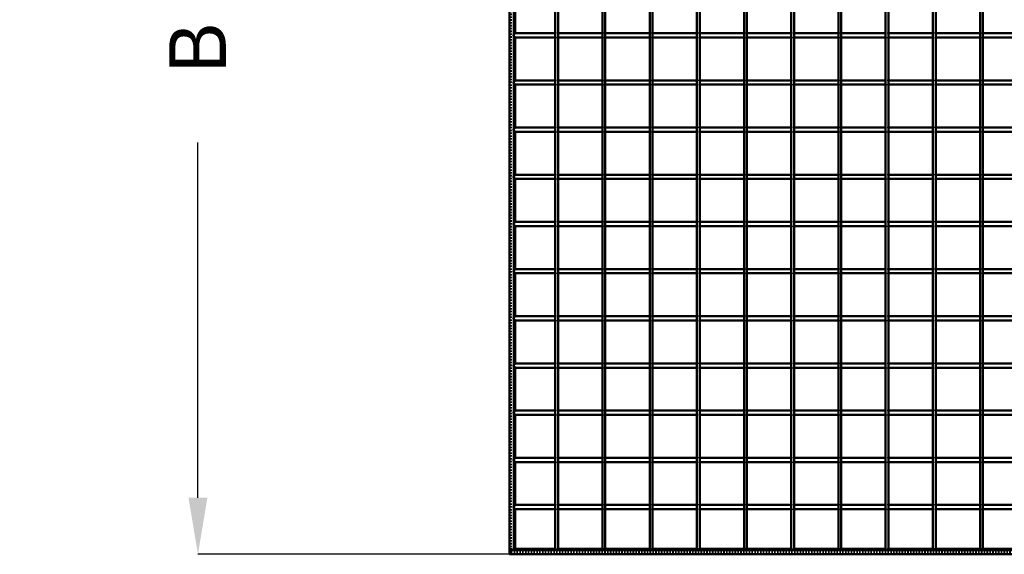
# Model space of a CAD drawing. Header units: millimetres. Extents: x -846 to 545, y -500 to 878.
# Tile 1 of 10: x -846 to -151, y -500 to -122. Entities that reach past the tile are written whole.
import ezdxf

# ---------------------------------------------------------------- set-up
doc = ezdxf.new("R2010")
doc.units = ezdxf.units.MM
doc.linetypes.add('Dashed', pattern=[2, 1, -1])
for name, color, linetype, lineweight in [('2d ConnectionPoints', 7, 'Continuous', 50), ('AM_0', 7, 'Continuous', 50), ('AM_5', 3, 'Continuous', 25), ('AM_9', 6, 'Dashed', 25)]:
    doc.layers.add(name, color=color, linetype=linetype, lineweight=lineweight)
doc.dimstyles.new('ISO-25', dxfattribs={"dimtxt": 2.5, "dimasz": 2.5, "dimexe": 1.25, "dimexo": 0.625, "dimtad": 1, "dimtxsty": 'Standard', "dimcen": 2.5, "dimadec": 0, "dimazin": 0, "dimtfac": 1, "dimtmove": 0, "dimatfit": 3, "dimfxl": 1, "dimarcsym": 0})

# ---------------------------------------------------------------- blocks, each defined once
blk = doc.blocks.new('2_9dvh06d2fn2azq5jkqy5ttfil________0_in_LPP33033311100010003500_4')
at = {"layer": 'AM_0'}
for p, q in [((500, -497), (-500, -497)), ((-500, -497), (-500, -500)), ((500, -500), (-500, -500)), ((-467.62, -496.05), (-496.05, -496.05)), ((-434.29, -496.05), (-465.62, -496.05)), ((-400.96, -496.05), (-432.29, -496.05)), ((-367.63, -496.05), (-398.96, -496.05)), ((-334.3, -496.05), (-365.63, -496.05)), ((-300.97, -496.05), (-332.3, -496.05)), ((-267.64, -496.05), (-298.97, -496.05)), ((-234.31, -496.05), (-265.64, -496.05)), ((-200.98, -496.05), (-232.31, -496.05)), ((-167.65, -496.05), (-198.98, -496.05)), ((-134.32, -496.05), (-165.65, -496.05))]:
    blk.add_line(p, q, dxfattribs=at)
at = {"layer": 'AM_9'}
for p, q in [((-496.05, -496.05), (-500, -496.05)), ((500, -498.4), (-500, -498.4)), ((500, -498.92), (-500, -498.92)), ((-465.62, -496.05), (-467.62, -496.05)), ((-432.29, -496.05), (-434.29, -496.05)), ((-398.96, -496.05), (-400.96, -496.05)), ((-365.63, -496.05), (-367.63, -496.05)), ((-332.3, -496.05), (-334.3, -496.05)), ((-298.97, -496.05), (-300.97, -496.05)), ((-265.64, -496.05), (-267.64, -496.05)), ((-232.31, -496.05), (-234.31, -496.05)), ((-198.98, -496.05), (-200.98, -496.05)), ((-165.65, -496.05), (-167.65, -496.05))]:
    blk.add_line(p, q, dxfattribs=at)
blk = doc.blocks.new('3_LP330333P350110001000VERTICALC1_0_in_LPP33033311100010003500_4')
at = {"layer": 'AM_0'}
for p, q in [((-467.62, -497), (-467.62, 497)), ((-465.62, -497), (-465.62, 497)), ((-465.62, -497), (-467.62, -497))]:
    blk.add_line(p, q, dxfattribs=at)
blk = doc.blocks.new('4_LP330333P350110001000VERTICALC2_0_in_LPP33033311100010003500_4')
at = {"layer": 'AM_0'}
for p, q in [((-434.29, -497), (-434.29, 497)), ((-432.29, -497), (-432.29, 497)), ((-432.29, -497), (-434.29, -497))]:
    blk.add_line(p, q, dxfattribs=at)
blk = doc.blocks.new('5_LP330333P350110001000VERTICALC3_0_in_LPP33033311100010003500_4')
at = {"layer": 'AM_0'}
for p, q in [((-400.96, -497), (-400.96, 497)), ((-398.96, -497), (-398.96, 497)), ((-398.96, -497), (-400.96, -497))]:
    blk.add_line(p, q, dxfattribs=at)
blk = doc.blocks.new('6_LP330333P350110001000VERTICALC4_0_in_LPP33033311100010003500_4')
at = {"layer": 'AM_0'}
for p, q in [((-367.63, -497), (-367.63, 497)), ((-365.63, -497), (-365.63, 497)), ((-365.63, -497), (-367.63, -497))]:
    blk.add_line(p, q, dxfattribs=at)
blk = doc.blocks.new('7_LP330333P350110001000VERTICALC5_0_in_LPP33033311100010003500_4')
at = {"layer": 'AM_0'}
for p, q in [((-334.3, -497), (-334.3, 497)), ((-332.3, -497), (-332.3, 497)), ((-332.3, -497), (-334.3, -497))]:
    blk.add_line(p, q, dxfattribs=at)
blk = doc.blocks.new('8_LP330333P350110001000VERTICALC6_0_in_LPP33033311100010003500_4')
at = {"layer": 'AM_0'}
for p, q in [((-300.97, -497), (-300.97, 497)), ((-298.97, -497), (-298.97, 497)), ((-298.97, -497), (-300.97, -497))]:
    blk.add_line(p, q, dxfattribs=at)
blk = doc.blocks.new('9_LP330333P350110001000VERTICALC7_0_in_LPP33033311100010003500_4')
at = {"layer": 'AM_0'}
for p, q in [((-267.64, -497), (-267.64, 497)), ((-265.64, -497), (-265.64, 497)), ((-265.64, -497), (-267.64, -497))]:
    blk.add_line(p, q, dxfattribs=at)
blk = doc.blocks.new('10_LP330333P350110001000VERTICALC8_0_in_LPP33033311100010003500_4')
at = {"layer": 'AM_0'}
for p, q in [((-234.31, -497), (-234.31, 497)), ((-232.31, -497), (-232.31, 497)), ((-232.31, -497), (-234.31, -497))]:
    blk.add_line(p, q, dxfattribs=at)
blk = doc.blocks.new('11_LP330333P350110001000VERTICALC9_0_in_LPP33033311100010003500_4')
at = {"layer": 'AM_0'}
for p, q in [((-200.98, -497), (-200.98, 497)), ((-198.98, -497), (-198.98, 497)), ((-198.98, -497), (-200.98, -497))]:
    blk.add_line(p, q, dxfattribs=at)
blk = doc.blocks.new('12_dxk8jpgbps7bwgs6sissy9bfq________0_in_LPP33033311100010003500_4')
at = {"layer": 'AM_0'}
for p, q in [((-167.65, -497), (-167.65, 497)), ((-165.65, -497), (-165.65, 497)), ((-165.65, -497), (-167.65, -497))]:
    blk.add_line(p, q, dxfattribs=at)
blk = doc.blocks.new('33_w5eyx0ts1cwnhh1xfjzzyza1s________0_in_LPP33033311100010003500_4')
at = {"layer": 'AM_0'}
for p, q in [((-467.62, -465.12), (-497, -465.12)), ((-497, -465.12), (-497, -468.12)), ((-467.62, -465.12), (-467.62, -468.12)), ((-434.29, -465.12), (-465.62, -465.12)), ((-465.62, -468.12), (-465.62, -465.12)), ((-434.29, -465.12), (-434.29, -468.12)), ((-432.29, -468.12), (-432.29, -465.12)), ((-400.96, -465.12), (-432.29, -465.12)), ((-400.96, -465.12), (-400.96, -468.12)), ((-398.96, -468.12), (-398.96, -465.12)), ((-367.63, -465.12), (-398.96, -465.12)), ((-367.63, -465.12), (-367.63, -468.12)), ((-365.63, -468.12), (-365.63, -465.12)), ((-334.3, -465.12), (-365.63, -465.12)), ((-334.3, -465.12), (-334.3, -468.12)), ((-300.97, -465.12), (-332.3, -465.12)), ((-332.3, -468.12), (-332.3, -465.12)), ((-300.97, -465.12), (-300.97, -468.12)), ((-298.97, -468.12), (-298.97, -465.12)), ((-267.64, -465.12), (-298.97, -465.12)), ((-267.64, -465.12), (-267.64, -468.12)), ((-265.64, -468.12), (-265.64, -465.12)), ((-234.31, -465.12), (-265.64, -465.12)), ((-234.31, -465.12), (-234.31, -468.12)), ((-232.31, -468.12), (-232.31, -465.12)), ((-200.98, -465.12), (-232.31, -465.12)), ((-200.98, -465.12), (-200.98, -468.12)), ((-198.98, -468.12), (-198.98, -465.12)), ((-167.65, -465.12), (-198.98, -465.12)), ((-167.65, -465.12), (-167.65, -468.12)), ((-165.65, -468.12), (-165.65, -465.12)), ((-134.32, -465.12), (-165.65, -465.12)), ((-467.62, -468.12), (-497, -468.12)), ((-434.29, -468.12), (-465.62, -468.12)), ((-400.96, -468.12), (-432.29, -468.12)), ((-367.63, -468.12), (-398.96, -468.12)), ((-334.3, -468.12), (-365.63, -468.12)), ((-300.97, -468.12), (-332.3, -468.12)), ((-267.64, -468.12), (-298.97, -468.12)), ((-234.31, -468.12), (-265.64, -468.12)), ((-200.98, -468.12), (-232.31, -468.12)), ((-167.65, -468.12), (-198.98, -468.12)), ((-134.32, -468.12), (-165.65, -468.12))]:
    blk.add_line(p, q, dxfattribs=at)
at = {"layer": 'AM_9'}
for p, q in [((-465.62, -465.12), (-467.62, -465.12)), ((-432.29, -465.12), (-434.29, -465.12)), ((-398.96, -465.12), (-400.96, -465.12)), ((-365.63, -465.12), (-367.63, -465.12)), ((-332.3, -465.12), (-334.3, -465.12)), ((-298.97, -465.12), (-300.97, -465.12)), ((-265.64, -465.12), (-267.64, -465.12)), ((-232.31, -465.12), (-234.31, -465.12)), ((-198.98, -465.12), (-200.98, -465.12)), ((-165.65, -465.12), (-167.65, -465.12)), ((-467.62, -468.12), (-465.62, -468.12)), ((-434.29, -468.12), (-432.29, -468.12)), ((-400.96, -468.12), (-398.96, -468.12)), ((-367.63, -468.12), (-365.63, -468.12)), ((-334.3, -468.12), (-332.3, -468.12)), ((-300.97, -468.12), (-298.97, -468.12)), ((-267.64, -468.12), (-265.64, -468.12)), ((-234.31, -468.12), (-232.31, -468.12)), ((-200.98, -468.12), (-198.98, -468.12)), ((-167.65, -468.12), (-165.65, -468.12))]:
    blk.add_line(p, q, dxfattribs=at)
blk = doc.blocks.new('34_eilcw4ojyoso2hhj4o6x5yuvc________0_in_LPP33033311100010003500_4')
at = {"layer": 'AM_0'}
for p, q in [((-467.62, -431.79), (-497, -431.79)), ((-497, -431.79), (-497, -434.79)), ((-467.62, -434.79), (-497, -434.79)), ((-467.62, -431.79), (-467.62, -434.79)), ((-434.29, -431.79), (-465.62, -431.79)), ((-465.62, -434.79), (-465.62, -431.79)), ((-434.29, -434.79), (-465.62, -434.79)), ((-434.29, -431.79), (-434.29, -434.79)), ((-432.29, -434.79), (-432.29, -431.79)), ((-400.96, -431.79), (-432.29, -431.79)), ((-400.96, -434.79), (-432.29, -434.79)), ((-400.96, -431.79), (-400.96, -434.79)), ((-398.96, -434.79), (-398.96, -431.79)), ((-367.63, -431.79), (-398.96, -431.79)), ((-367.63, -434.79), (-398.96, -434.79)), ((-367.63, -431.79), (-367.63, -434.79)), ((-365.63, -434.79), (-365.63, -431.79)), ((-334.3, -431.79), (-365.63, -431.79)), ((-334.3, -434.79), (-365.63, -434.79)), ((-334.3, -431.79), (-334.3, -434.79)), ((-300.97, -431.79), (-332.3, -431.79)), ((-332.3, -434.79), (-332.3, -431.79)), ((-300.97, -434.79), (-332.3, -434.79)), ((-300.97, -431.79), (-300.97, -434.79)), ((-298.97, -434.79), (-298.97, -431.79)), ((-267.64, -431.79), (-298.97, -431.79)), ((-267.64, -434.79), (-298.97, -434.79)), ((-267.64, -431.79), (-267.64, -434.79)), ((-265.64, -434.79), (-265.64, -431.79)), ((-234.31, -431.79), (-265.64, -431.79)), ((-234.31, -434.79), (-265.64, -434.79)), ((-234.31, -431.79), (-234.31, -434.79)), ((-232.31, -434.79), (-232.31, -431.79)), ((-200.98, -431.79), (-232.31, -431.79)), ((-200.98, -434.79), (-232.31, -434.79)), ((-200.98, -431.79), (-200.98, -434.79)), ((-198.98, -434.79), (-198.98, -431.79)), ((-167.65, -431.79), (-198.98, -431.79)), ((-167.65, -434.79), (-198.98, -434.79)), ((-167.65, -431.79), (-167.65, -434.79)), ((-165.65, -434.79), (-165.65, -431.79)), ((-134.32, -431.79), (-165.65, -431.79)), ((-134.32, -434.79), (-165.65, -434.79))]:
    blk.add_line(p, q, dxfattribs=at)
at = {"layer": 'AM_9'}
for p, q in [((-465.62, -431.79), (-467.62, -431.79)), ((-467.62, -434.79), (-465.62, -434.79)), ((-432.29, -431.79), (-434.29, -431.79)), ((-434.29, -434.79), (-432.29, -434.79)), ((-398.96, -431.79), (-400.96, -431.79)), ((-400.96, -434.79), (-398.96, -434.79)), ((-365.63, -431.79), (-367.63, -431.79)), ((-367.63, -434.79), (-365.63, -434.79)), ((-332.3, -431.79), (-334.3, -431.79)), ((-334.3, -434.79), (-332.3, -434.79)), ((-298.97, -431.79), (-300.97, -431.79)), ((-300.97, -434.79), (-298.97, -434.79)), ((-265.64, -431.79), (-267.64, -431.79)), ((-267.64, -434.79), (-265.64, -434.79)), ((-232.31, -431.79), (-234.31, -431.79)), ((-234.31, -434.79), (-232.31, -434.79)), ((-198.98, -431.79), (-200.98, -431.79)), ((-200.98, -434.79), (-198.98, -434.79)), ((-165.65, -431.79), (-167.65, -431.79)), ((-167.65, -434.79), (-165.65, -434.79))]:
    blk.add_line(p, q, dxfattribs=at)
blk = doc.blocks.new('35_jlfuk7bf4xw27yfuhvzzhc6ga________0_in_LPP33033311100010003500_4')
at = {"layer": 'AM_0'}
for p, q in [((-467.62, -398.46), (-497, -398.46)), ((-497, -398.46), (-497, -401.46)), ((-467.62, -401.46), (-497, -401.46)), ((-467.62, -398.46), (-467.62, -401.46)), ((-434.29, -398.46), (-465.62, -398.46)), ((-465.62, -401.46), (-465.62, -398.46)), ((-434.29, -401.46), (-465.62, -401.46)), ((-434.29, -398.46), (-434.29, -401.46)), ((-432.29, -401.46), (-432.29, -398.46)), ((-400.96, -398.46), (-432.29, -398.46)), ((-400.96, -401.46), (-432.29, -401.46)), ((-400.96, -398.46), (-400.96, -401.46)), ((-398.96, -401.46), (-398.96, -398.46)), ((-367.63, -398.46), (-398.96, -398.46)), ((-367.63, -401.46), (-398.96, -401.46)), ((-367.63, -398.46), (-367.63, -401.46)), ((-365.63, -401.46), (-365.63, -398.46)), ((-334.3, -398.46), (-365.63, -398.46)), ((-334.3, -401.46), (-365.63, -401.46)), ((-334.3, -398.46), (-334.3, -401.46)), ((-300.97, -398.46), (-332.3, -398.46)), ((-332.3, -401.46), (-332.3, -398.46)), ((-300.97, -401.46), (-332.3, -401.46)), ((-300.97, -398.46), (-300.97, -401.46)), ((-298.97, -401.46), (-298.97, -398.46)), ((-267.64, -398.46), (-298.97, -398.46)), ((-267.64, -401.46), (-298.97, -401.46)), ((-267.64, -398.46), (-267.64, -401.46)), ((-265.64, -401.46), (-265.64, -398.46)), ((-234.31, -398.46), (-265.64, -398.46)), ((-234.31, -401.46), (-265.64, -401.46)), ((-234.31, -398.46), (-234.31, -401.46)), ((-232.31, -401.46), (-232.31, -398.46)), ((-200.98, -398.46), (-232.31, -398.46)), ((-200.98, -401.46), (-232.31, -401.46)), ((-200.98, -398.46), (-200.98, -401.46)), ((-198.98, -401.46), (-198.98, -398.46)), ((-167.65, -398.46), (-198.98, -398.46)), ((-167.65, -401.46), (-198.98, -401.46)), ((-167.65, -398.46), (-167.65, -401.46)), ((-165.65, -401.46), (-165.65, -398.46)), ((-134.32, -398.46), (-165.65, -398.46)), ((-134.32, -401.46), (-165.65, -401.46))]:
    blk.add_line(p, q, dxfattribs=at)
at = {"layer": 'AM_9'}
for p, q in [((-465.62, -398.46), (-467.62, -398.46)), ((-467.62, -401.46), (-465.62, -401.46)), ((-432.29, -398.46), (-434.29, -398.46)), ((-434.29, -401.46), (-432.29, -401.46)), ((-398.96, -398.46), (-400.96, -398.46)), ((-400.96, -401.46), (-398.96, -401.46)), ((-365.63, -398.46), (-367.63, -398.46)), ((-367.63, -401.46), (-365.63, -401.46)), ((-332.3, -398.46), (-334.3, -398.46)), ((-334.3, -401.46), (-332.3, -401.46)), ((-298.97, -398.46), (-300.97, -398.46)), ((-300.97, -401.46), (-298.97, -401.46)), ((-265.64, -398.46), (-267.64, -398.46)), ((-267.64, -401.46), (-265.64, -401.46)), ((-232.31, -398.46), (-234.31, -398.46)), ((-234.31, -401.46), (-232.31, -401.46)), ((-198.98, -398.46), (-200.98, -398.46)), ((-200.98, -401.46), (-198.98, -401.46)), ((-165.65, -398.46), (-167.65, -398.46)), ((-167.65, -401.46), (-165.65, -401.46))]:
    blk.add_line(p, q, dxfattribs=at)
blk = doc.blocks.new('36_rl8doihjo0ovo52wmdahtwmab________0_in_LPP33033311100010003500_4')
at = {"layer": 'AM_0'}
for p, q in [((-467.62, -365.13), (-497, -365.13)), ((-497, -365.13), (-497, -368.13)), ((-467.62, -368.13), (-497, -368.13)), ((-467.62, -365.13), (-467.62, -368.13)), ((-434.29, -365.13), (-465.62, -365.13)), ((-465.62, -368.13), (-465.62, -365.13)), ((-434.29, -368.13), (-465.62, -368.13)), ((-434.29, -365.13), (-434.29, -368.13)), ((-432.29, -368.13), (-432.29, -365.13)), ((-400.96, -365.13), (-432.29, -365.13)), ((-400.96, -368.13), (-432.29, -368.13)), ((-400.96, -365.13), (-400.96, -368.13)), ((-398.96, -368.13), (-398.96, -365.13)), ((-367.63, -365.13), (-398.96, -365.13)), ((-367.63, -368.13), (-398.96, -368.13)), ((-367.63, -365.13), (-367.63, -368.13)), ((-365.63, -368.13), (-365.63, -365.13)), ((-334.3, -365.13), (-365.63, -365.13)), ((-334.3, -368.13), (-365.63, -368.13)), ((-334.3, -365.13), (-334.3, -368.13)), ((-300.97, -365.13), (-332.3, -365.13)), ((-332.3, -368.13), (-332.3, -365.13)), ((-300.97, -368.13), (-332.3, -368.13)), ((-300.97, -365.13), (-300.97, -368.13)), ((-298.97, -368.13), (-298.97, -365.13)), ((-267.64, -365.13), (-298.97, -365.13)), ((-267.64, -368.13), (-298.97, -368.13)), ((-267.64, -365.13), (-267.64, -368.13)), ((-265.64, -368.13), (-265.64, -365.13)), ((-234.31, -365.13), (-265.64, -365.13)), ((-234.31, -368.13), (-265.64, -368.13)), ((-234.31, -365.13), (-234.31, -368.13)), ((-232.31, -368.13), (-232.31, -365.13)), ((-200.98, -365.13), (-232.31, -365.13)), ((-200.98, -368.13), (-232.31, -368.13)), ((-200.98, -365.13), (-200.98, -368.13)), ((-198.98, -368.13), (-198.98, -365.13)), ((-167.65, -365.13), (-198.98, -365.13)), ((-167.65, -368.13), (-198.98, -368.13)), ((-167.65, -365.13), (-167.65, -368.13)), ((-165.65, -368.13), (-165.65, -365.13)), ((-134.32, -365.13), (-165.65, -365.13)), ((-134.32, -368.13), (-165.65, -368.13))]:
    blk.add_line(p, q, dxfattribs=at)
at = {"layer": 'AM_9'}
for p, q in [((-465.62, -365.13), (-467.62, -365.13)), ((-467.62, -368.13), (-465.62, -368.13)), ((-432.29, -365.13), (-434.29, -365.13)), ((-434.29, -368.13), (-432.29, -368.13)), ((-398.96, -365.13), (-400.96, -365.13)), ((-400.96, -368.13), (-398.96, -368.13)), ((-365.63, -365.13), (-367.63, -365.13)), ((-367.63, -368.13), (-365.63, -368.13)), ((-332.3, -365.13), (-334.3, -365.13)), ((-334.3, -368.13), (-332.3, -368.13)), ((-298.97, -365.13), (-300.97, -365.13)), ((-300.97, -368.13), (-298.97, -368.13)), ((-265.64, -365.13), (-267.64, -365.13)), ((-267.64, -368.13), (-265.64, -368.13)), ((-232.31, -365.13), (-234.31, -365.13)), ((-234.31, -368.13), (-232.31, -368.13)), ((-198.98, -365.13), (-200.98, -365.13)), ((-200.98, -368.13), (-198.98, -368.13)), ((-165.65, -365.13), (-167.65, -365.13)), ((-167.65, -368.13), (-165.65, -368.13))]:
    blk.add_line(p, q, dxfattribs=at)
blk = doc.blocks.new('37_x1g99to965gosyf547kdr31yo________0_in_LPP33033311100010003500_4')
at = {"layer": 'AM_0'}
for p, q in [((-467.62, -331.8), (-497, -331.8)), ((-497, -331.8), (-497, -334.8)), ((-467.62, -331.8), (-467.62, -334.8)), ((-434.29, -331.8), (-465.62, -331.8)), ((-465.62, -334.8), (-465.62, -331.8)), ((-434.29, -331.8), (-434.29, -334.8)), ((-432.29, -334.8), (-432.29, -331.8)), ((-400.96, -331.8), (-432.29, -331.8)), ((-400.96, -331.8), (-400.96, -334.8)), ((-398.96, -334.8), (-398.96, -331.8)), ((-367.63, -331.8), (-398.96, -331.8)), ((-367.63, -331.8), (-367.63, -334.8)), ((-365.63, -334.8), (-365.63, -331.8)), ((-334.3, -331.8), (-365.63, -331.8)), ((-334.3, -331.8), (-334.3, -334.8)), ((-300.97, -331.8), (-332.3, -331.8)), ((-332.3, -334.8), (-332.3, -331.8)), ((-300.97, -331.8), (-300.97, -334.8)), ((-298.97, -334.8), (-298.97, -331.8)), ((-267.64, -331.8), (-298.97, -331.8)), ((-267.64, -331.8), (-267.64, -334.8)), ((-265.64, -334.8), (-265.64, -331.8)), ((-234.31, -331.8), (-265.64, -331.8)), ((-234.31, -331.8), (-234.31, -334.8)), ((-232.31, -334.8), (-232.31, -331.8)), ((-200.98, -331.8), (-232.31, -331.8)), ((-200.98, -331.8), (-200.98, -334.8)), ((-198.98, -334.8), (-198.98, -331.8)), ((-167.65, -331.8), (-198.98, -331.8)), ((-167.65, -331.8), (-167.65, -334.8)), ((-165.65, -334.8), (-165.65, -331.8)), ((-134.32, -331.8), (-165.65, -331.8)), ((-467.62, -334.8), (-497, -334.8)), ((-434.29, -334.8), (-465.62, -334.8)), ((-400.96, -334.8), (-432.29, -334.8)), ((-367.63, -334.8), (-398.96, -334.8)), ((-334.3, -334.8), (-365.63, -334.8)), ((-300.97, -334.8), (-332.3, -334.8)), ((-267.64, -334.8), (-298.97, -334.8)), ((-234.31, -334.8), (-265.64, -334.8)), ((-200.98, -334.8), (-232.31, -334.8)), ((-167.65, -334.8), (-198.98, -334.8)), ((-134.32, -334.8), (-165.65, -334.8))]:
    blk.add_line(p, q, dxfattribs=at)
at = {"layer": 'AM_9'}
for p, q in [((-465.62, -331.8), (-467.62, -331.8)), ((-432.29, -331.8), (-434.29, -331.8)), ((-398.96, -331.8), (-400.96, -331.8)), ((-365.63, -331.8), (-367.63, -331.8)), ((-332.3, -331.8), (-334.3, -331.8)), ((-298.97, -331.8), (-300.97, -331.8)), ((-265.64, -331.8), (-267.64, -331.8)), ((-232.31, -331.8), (-234.31, -331.8)), ((-198.98, -331.8), (-200.98, -331.8)), ((-165.65, -331.8), (-167.65, -331.8)), ((-467.62, -334.8), (-465.62, -334.8)), ((-434.29, -334.8), (-432.29, -334.8)), ((-400.96, -334.8), (-398.96, -334.8)), ((-367.63, -334.8), (-365.63, -334.8)), ((-334.3, -334.8), (-332.3, -334.8)), ((-300.97, -334.8), (-298.97, -334.8)), ((-267.64, -334.8), (-265.64, -334.8)), ((-234.31, -334.8), (-232.31, -334.8)), ((-200.98, -334.8), (-198.98, -334.8)), ((-167.65, -334.8), (-165.65, -334.8))]:
    blk.add_line(p, q, dxfattribs=at)
blk = doc.blocks.new('38_tq38eqxhpf8mas431h0vfs7nf________0_in_LPP33033311100010003500_4')
at = {"layer": 'AM_0'}
for p, q in [((-467.62, -298.47), (-497, -298.47)), ((-497, -298.47), (-497, -301.47)), ((-467.62, -298.47), (-467.62, -301.47)), ((-434.29, -298.47), (-465.62, -298.47)), ((-465.62, -301.47), (-465.62, -298.47)), ((-434.29, -298.47), (-434.29, -301.47)), ((-432.29, -301.47), (-432.29, -298.47)), ((-400.96, -298.47), (-432.29, -298.47)), ((-400.96, -298.47), (-400.96, -301.47)), ((-398.96, -301.47), (-398.96, -298.47)), ((-367.63, -298.47), (-398.96, -298.47)), ((-367.63, -298.47), (-367.63, -301.47)), ((-365.63, -301.47), (-365.63, -298.47)), ((-334.3, -298.47), (-365.63, -298.47)), ((-334.3, -298.47), (-334.3, -301.47)), ((-300.97, -298.47), (-332.3, -298.47)), ((-332.3, -301.47), (-332.3, -298.47)), ((-300.97, -298.47), (-300.97, -301.47)), ((-298.97, -301.47), (-298.97, -298.47)), ((-267.64, -298.47), (-298.97, -298.47)), ((-267.64, -298.47), (-267.64, -301.47)), ((-265.64, -301.47), (-265.64, -298.47)), ((-234.31, -298.47), (-265.64, -298.47)), ((-234.31, -298.47), (-234.31, -301.47)), ((-232.31, -301.47), (-232.31, -298.47)), ((-200.98, -298.47), (-232.31, -298.47)), ((-200.98, -298.47), (-200.98, -301.47)), ((-198.98, -301.47), (-198.98, -298.47)), ((-167.65, -298.47), (-198.98, -298.47)), ((-167.65, -298.47), (-167.65, -301.47)), ((-165.65, -301.47), (-165.65, -298.47)), ((-134.32, -298.47), (-165.65, -298.47)), ((-467.62, -301.47), (-497, -301.47)), ((-434.29, -301.47), (-465.62, -301.47)), ((-400.96, -301.47), (-432.29, -301.47)), ((-367.63, -301.47), (-398.96, -301.47)), ((-334.3, -301.47), (-365.63, -301.47)), ((-300.97, -301.47), (-332.3, -301.47)), ((-267.64, -301.47), (-298.97, -301.47)), ((-234.31, -301.47), (-265.64, -301.47)), ((-200.98, -301.47), (-232.31, -301.47)), ((-167.65, -301.47), (-198.98, -301.47)), ((-134.32, -301.47), (-165.65, -301.47))]:
    blk.add_line(p, q, dxfattribs=at)
at = {"layer": 'AM_9'}
for p, q in [((-465.62, -298.47), (-467.62, -298.47)), ((-432.29, -298.47), (-434.29, -298.47)), ((-398.96, -298.47), (-400.96, -298.47)), ((-365.63, -298.47), (-367.63, -298.47)), ((-332.3, -298.47), (-334.3, -298.47)), ((-298.97, -298.47), (-300.97, -298.47)), ((-265.64, -298.47), (-267.64, -298.47)), ((-232.31, -298.47), (-234.31, -298.47)), ((-198.98, -298.47), (-200.98, -298.47)), ((-165.65, -298.47), (-167.65, -298.47)), ((-467.62, -301.47), (-465.62, -301.47)), ((-434.29, -301.47), (-432.29, -301.47)), ((-400.96, -301.47), (-398.96, -301.47)), ((-367.63, -301.47), (-365.63, -301.47)), ((-334.3, -301.47), (-332.3, -301.47)), ((-300.97, -301.47), (-298.97, -301.47)), ((-267.64, -301.47), (-265.64, -301.47)), ((-234.31, -301.47), (-232.31, -301.47)), ((-200.98, -301.47), (-198.98, -301.47)), ((-167.65, -301.47), (-165.65, -301.47))]:
    blk.add_line(p, q, dxfattribs=at)
blk = doc.blocks.new('39_m7a6qsj31oct4d5ldi0ow193p________0_in_LPP33033311100010003500_4')
at = {"layer": 'AM_0'}
for p, q in [((-467.62, -265.14), (-497, -265.14)), ((-497, -265.14), (-497, -268.14)), ((-467.62, -268.14), (-497, -268.14)), ((-467.62, -265.14), (-467.62, -268.14)), ((-434.29, -265.14), (-465.62, -265.14)), ((-465.62, -268.14), (-465.62, -265.14)), ((-434.29, -268.14), (-465.62, -268.14)), ((-434.29, -265.14), (-434.29, -268.14)), ((-432.29, -268.14), (-432.29, -265.14)), ((-400.96, -265.14), (-432.29, -265.14)), ((-400.96, -268.14), (-432.29, -268.14)), ((-400.96, -265.14), (-400.96, -268.14)), ((-398.96, -268.14), (-398.96, -265.14)), ((-367.63, -265.14), (-398.96, -265.14)), ((-367.63, -268.14), (-398.96, -268.14)), ((-367.63, -265.14), (-367.63, -268.14)), ((-365.63, -268.14), (-365.63, -265.14)), ((-334.3, -265.14), (-365.63, -265.14)), ((-334.3, -268.14), (-365.63, -268.14)), ((-334.3, -265.14), (-334.3, -268.14)), ((-300.97, -265.14), (-332.3, -265.14)), ((-332.3, -268.14), (-332.3, -265.14)), ((-300.97, -268.14), (-332.3, -268.14)), ((-300.97, -265.14), (-300.97, -268.14)), ((-298.97, -268.14), (-298.97, -265.14)), ((-267.64, -265.14), (-298.97, -265.14)), ((-267.64, -268.14), (-298.97, -268.14)), ((-267.64, -265.14), (-267.64, -268.14)), ((-265.64, -268.14), (-265.64, -265.14)), ((-234.31, -265.14), (-265.64, -265.14)), ((-234.31, -268.14), (-265.64, -268.14)), ((-234.31, -265.14), (-234.31, -268.14)), ((-232.31, -268.14), (-232.31, -265.14)), ((-200.98, -265.14), (-232.31, -265.14)), ((-200.98, -268.14), (-232.31, -268.14)), ((-200.98, -265.14), (-200.98, -268.14)), ((-198.98, -268.14), (-198.98, -265.14)), ((-167.65, -265.14), (-198.98, -265.14)), ((-167.65, -268.14), (-198.98, -268.14)), ((-167.65, -265.14), (-167.65, -268.14)), ((-165.65, -268.14), (-165.65, -265.14)), ((-134.32, -265.14), (-165.65, -265.14)), ((-134.32, -268.14), (-165.65, -268.14))]:
    blk.add_line(p, q, dxfattribs=at)
at = {"layer": 'AM_9'}
for p, q in [((-465.62, -265.14), (-467.62, -265.14)), ((-467.62, -268.14), (-465.62, -268.14)), ((-432.29, -265.14), (-434.29, -265.14)), ((-434.29, -268.14), (-432.29, -268.14)), ((-398.96, -265.14), (-400.96, -265.14)), ((-400.96, -268.14), (-398.96, -268.14)), ((-365.63, -265.14), (-367.63, -265.14)), ((-367.63, -268.14), (-365.63, -268.14)), ((-332.3, -265.14), (-334.3, -265.14)), ((-334.3, -268.14), (-332.3, -268.14)), ((-298.97, -265.14), (-300.97, -265.14)), ((-300.97, -268.14), (-298.97, -268.14)), ((-265.64, -265.14), (-267.64, -265.14)), ((-267.64, -268.14), (-265.64, -268.14)), ((-232.31, -265.14), (-234.31, -265.14)), ((-234.31, -268.14), (-232.31, -268.14)), ((-198.98, -265.14), (-200.98, -265.14)), ((-200.98, -268.14), (-198.98, -268.14)), ((-165.65, -265.14), (-167.65, -265.14)), ((-167.65, -268.14), (-165.65, -268.14))]:
    blk.add_line(p, q, dxfattribs=at)
blk = doc.blocks.new('40_791skd8284shpzs437ftlam9b________0_in_LPP33033311100010003500_4')
at = {"layer": 'AM_0'}
for p, q in [((-467.62, -231.81), (-497, -231.81)), ((-497, -231.81), (-497, -234.81)), ((-467.62, -234.81), (-497, -234.81)), ((-467.62, -231.81), (-467.62, -234.81)), ((-434.29, -231.81), (-465.62, -231.81)), ((-465.62, -234.81), (-465.62, -231.81)), ((-434.29, -234.81), (-465.62, -234.81)), ((-434.29, -231.81), (-434.29, -234.81)), ((-432.29, -234.81), (-432.29, -231.81)), ((-400.96, -231.81), (-432.29, -231.81)), ((-400.96, -234.81), (-432.29, -234.81)), ((-400.96, -231.81), (-400.96, -234.81)), ((-398.96, -234.81), (-398.96, -231.81)), ((-367.63, -231.81), (-398.96, -231.81)), ((-367.63, -234.81), (-398.96, -234.81)), ((-367.63, -231.81), (-367.63, -234.81)), ((-365.63, -234.81), (-365.63, -231.81)), ((-334.3, -231.81), (-365.63, -231.81)), ((-334.3, -234.81), (-365.63, -234.81)), ((-334.3, -231.81), (-334.3, -234.81)), ((-300.97, -231.81), (-332.3, -231.81)), ((-332.3, -234.81), (-332.3, -231.81)), ((-300.97, -234.81), (-332.3, -234.81)), ((-300.97, -231.81), (-300.97, -234.81)), ((-298.97, -234.81), (-298.97, -231.81)), ((-267.64, -231.81), (-298.97, -231.81)), ((-267.64, -234.81), (-298.97, -234.81)), ((-267.64, -231.81), (-267.64, -234.81)), ((-265.64, -234.81), (-265.64, -231.81)), ((-234.31, -231.81), (-265.64, -231.81)), ((-234.31, -234.81), (-265.64, -234.81)), ((-234.31, -231.81), (-234.31, -234.81)), ((-232.31, -234.81), (-232.31, -231.81)), ((-200.98, -231.81), (-232.31, -231.81)), ((-200.98, -234.81), (-232.31, -234.81)), ((-200.98, -231.81), (-200.98, -234.81)), ((-198.98, -234.81), (-198.98, -231.81)), ((-167.65, -231.81), (-198.98, -231.81)), ((-167.65, -234.81), (-198.98, -234.81)), ((-167.65, -231.81), (-167.65, -234.81)), ((-165.65, -234.81), (-165.65, -231.81)), ((-134.32, -231.81), (-165.65, -231.81)), ((-134.32, -234.81), (-165.65, -234.81))]:
    blk.add_line(p, q, dxfattribs=at)
at = {"layer": 'AM_9'}
for p, q in [((-465.62, -231.81), (-467.62, -231.81)), ((-467.62, -234.81), (-465.62, -234.81)), ((-432.29, -231.81), (-434.29, -231.81)), ((-434.29, -234.81), (-432.29, -234.81)), ((-398.96, -231.81), (-400.96, -231.81)), ((-400.96, -234.81), (-398.96, -234.81)), ((-365.63, -231.81), (-367.63, -231.81)), ((-367.63, -234.81), (-365.63, -234.81)), ((-332.3, -231.81), (-334.3, -231.81)), ((-334.3, -234.81), (-332.3, -234.81)), ((-298.97, -231.81), (-300.97, -231.81)), ((-300.97, -234.81), (-298.97, -234.81)), ((-265.64, -231.81), (-267.64, -231.81)), ((-267.64, -234.81), (-265.64, -234.81)), ((-232.31, -231.81), (-234.31, -231.81)), ((-234.31, -234.81), (-232.31, -234.81)), ((-198.98, -231.81), (-200.98, -231.81)), ((-200.98, -234.81), (-198.98, -234.81)), ((-165.65, -231.81), (-167.65, -231.81)), ((-167.65, -234.81), (-165.65, -234.81))]:
    blk.add_line(p, q, dxfattribs=at)
blk = doc.blocks.new('41_2t8o153hi8nlyydkspeb0qgvb________0_in_LPP33033311100010003500_4')
at = {"layer": 'AM_0'}
for p, q in [((-467.62, -198.48), (-497, -198.48)), ((-497, -198.48), (-497, -201.48)), ((-467.62, -201.48), (-497, -201.48)), ((-467.62, -198.48), (-467.62, -201.48)), ((-434.29, -198.48), (-465.62, -198.48)), ((-465.62, -201.48), (-465.62, -198.48)), ((-434.29, -201.48), (-465.62, -201.48)), ((-434.29, -198.48), (-434.29, -201.48)), ((-432.29, -201.48), (-432.29, -198.48)), ((-400.96, -198.48), (-432.29, -198.48)), ((-400.96, -201.48), (-432.29, -201.48)), ((-400.96, -198.48), (-400.96, -201.48)), ((-398.96, -201.48), (-398.96, -198.48)), ((-367.63, -198.48), (-398.96, -198.48)), ((-367.63, -201.48), (-398.96, -201.48)), ((-367.63, -198.48), (-367.63, -201.48)), ((-365.63, -201.48), (-365.63, -198.48)), ((-334.3, -198.48), (-365.63, -198.48)), ((-334.3, -201.48), (-365.63, -201.48)), ((-334.3, -198.48), (-334.3, -201.48)), ((-300.97, -198.48), (-332.3, -198.48)), ((-332.3, -201.48), (-332.3, -198.48)), ((-300.97, -201.48), (-332.3, -201.48)), ((-300.97, -198.48), (-300.97, -201.48)), ((-298.97, -201.48), (-298.97, -198.48)), ((-267.64, -198.48), (-298.97, -198.48)), ((-267.64, -201.48), (-298.97, -201.48)), ((-267.64, -198.48), (-267.64, -201.48)), ((-265.64, -201.48), (-265.64, -198.48)), ((-234.31, -198.48), (-265.64, -198.48)), ((-234.31, -201.48), (-265.64, -201.48)), ((-234.31, -198.48), (-234.31, -201.48)), ((-232.31, -201.48), (-232.31, -198.48)), ((-200.98, -198.48), (-232.31, -198.48)), ((-200.98, -201.48), (-232.31, -201.48)), ((-200.98, -198.48), (-200.98, -201.48)), ((-198.98, -201.48), (-198.98, -198.48)), ((-167.65, -198.48), (-198.98, -198.48)), ((-167.65, -201.48), (-198.98, -201.48)), ((-167.65, -198.48), (-167.65, -201.48)), ((-165.65, -201.48), (-165.65, -198.48)), ((-134.32, -198.48), (-165.65, -198.48)), ((-134.32, -201.48), (-165.65, -201.48))]:
    blk.add_line(p, q, dxfattribs=at)
at = {"layer": 'AM_9'}
for p, q in [((-465.62, -198.48), (-467.62, -198.48)), ((-467.62, -201.48), (-465.62, -201.48)), ((-432.29, -198.48), (-434.29, -198.48)), ((-434.29, -201.48), (-432.29, -201.48)), ((-398.96, -198.48), (-400.96, -198.48)), ((-400.96, -201.48), (-398.96, -201.48)), ((-365.63, -198.48), (-367.63, -198.48)), ((-367.63, -201.48), (-365.63, -201.48)), ((-332.3, -198.48), (-334.3, -198.48)), ((-334.3, -201.48), (-332.3, -201.48)), ((-298.97, -198.48), (-300.97, -198.48)), ((-300.97, -201.48), (-298.97, -201.48)), ((-265.64, -198.48), (-267.64, -198.48)), ((-267.64, -201.48), (-265.64, -201.48)), ((-232.31, -198.48), (-234.31, -198.48)), ((-234.31, -201.48), (-232.31, -201.48)), ((-198.98, -198.48), (-200.98, -198.48)), ((-200.98, -201.48), (-198.98, -201.48)), ((-165.65, -198.48), (-167.65, -198.48)), ((-167.65, -201.48), (-165.65, -201.48))]:
    blk.add_line(p, q, dxfattribs=at)
blk = doc.blocks.new('42_1glwfrkxcb0a4vr8p2nfws71m________0_in_LPP33033311100010003500_4')
at = {"layer": 'AM_0'}
for p, q in [((-467.62, -165.15), (-497, -165.15)), ((-497, -165.15), (-497, -168.15)), ((-467.62, -165.15), (-467.62, -168.15)), ((-434.29, -165.15), (-465.62, -165.15)), ((-465.62, -168.15), (-465.62, -165.15)), ((-434.29, -165.15), (-434.29, -168.15)), ((-432.29, -168.15), (-432.29, -165.15)), ((-400.96, -165.15), (-432.29, -165.15)), ((-400.96, -165.15), (-400.96, -168.15)), ((-398.96, -168.15), (-398.96, -165.15)), ((-367.63, -165.15), (-398.96, -165.15)), ((-367.63, -165.15), (-367.63, -168.15)), ((-365.63, -168.15), (-365.63, -165.15)), ((-334.3, -165.15), (-365.63, -165.15)), ((-334.3, -165.15), (-334.3, -168.15)), ((-300.97, -165.15), (-332.3, -165.15)), ((-332.3, -168.15), (-332.3, -165.15)), ((-300.97, -165.15), (-300.97, -168.15)), ((-298.97, -168.15), (-298.97, -165.15)), ((-267.64, -165.15), (-298.97, -165.15)), ((-267.64, -165.15), (-267.64, -168.15)), ((-265.64, -168.15), (-265.64, -165.15)), ((-234.31, -165.15), (-265.64, -165.15)), ((-234.31, -165.15), (-234.31, -168.15)), ((-232.31, -168.15), (-232.31, -165.15)), ((-200.98, -165.15), (-232.31, -165.15)), ((-200.98, -165.15), (-200.98, -168.15)), ((-198.98, -168.15), (-198.98, -165.15)), ((-167.65, -165.15), (-198.98, -165.15)), ((-167.65, -165.15), (-167.65, -168.15)), ((-165.65, -168.15), (-165.65, -165.15)), ((-134.32, -165.15), (-165.65, -165.15)), ((-467.62, -168.15), (-497, -168.15)), ((-434.29, -168.15), (-465.62, -168.15)), ((-400.96, -168.15), (-432.29, -168.15)), ((-367.63, -168.15), (-398.96, -168.15)), ((-334.3, -168.15), (-365.63, -168.15)), ((-300.97, -168.15), (-332.3, -168.15)), ((-267.64, -168.15), (-298.97, -168.15)), ((-234.31, -168.15), (-265.64, -168.15)), ((-200.98, -168.15), (-232.31, -168.15)), ((-167.65, -168.15), (-198.98, -168.15)), ((-134.32, -168.15), (-165.65, -168.15))]:
    blk.add_line(p, q, dxfattribs=at)
at = {"layer": 'AM_9'}
for p, q in [((-465.62, -165.15), (-467.62, -165.15)), ((-432.29, -165.15), (-434.29, -165.15)), ((-398.96, -165.15), (-400.96, -165.15)), ((-365.63, -165.15), (-367.63, -165.15)), ((-332.3, -165.15), (-334.3, -165.15)), ((-298.97, -165.15), (-300.97, -165.15)), ((-265.64, -165.15), (-267.64, -165.15)), ((-232.31, -165.15), (-234.31, -165.15)), ((-198.98, -165.15), (-200.98, -165.15)), ((-165.65, -165.15), (-167.65, -165.15)), ((-467.62, -168.15), (-465.62, -168.15)), ((-434.29, -168.15), (-432.29, -168.15)), ((-400.96, -168.15), (-398.96, -168.15)), ((-367.63, -168.15), (-365.63, -168.15)), ((-334.3, -168.15), (-332.3, -168.15)), ((-300.97, -168.15), (-298.97, -168.15)), ((-267.64, -168.15), (-265.64, -168.15)), ((-234.31, -168.15), (-232.31, -168.15)), ((-200.98, -168.15), (-198.98, -168.15)), ((-167.65, -168.15), (-165.65, -168.15))]:
    blk.add_line(p, q, dxfattribs=at)
blk = doc.blocks.new('43_grfhh5fpg7h3v66mvz2vewytc________0_in_LPP33033311100010003500_4')
at = {"layer": 'AM_0'}
for p, q in [((-467.62, -131.82), (-497, -131.82)), ((-497, -131.82), (-497, -134.82)), ((-467.62, -131.82), (-467.62, -134.82)), ((-434.29, -131.82), (-465.62, -131.82)), ((-465.62, -134.82), (-465.62, -131.82)), ((-434.29, -131.82), (-434.29, -134.82)), ((-432.29, -134.82), (-432.29, -131.82)), ((-400.96, -131.82), (-432.29, -131.82)), ((-400.96, -131.82), (-400.96, -134.82)), ((-398.96, -134.82), (-398.96, -131.82)), ((-367.63, -131.82), (-398.96, -131.82)), ((-367.63, -131.82), (-367.63, -134.82)), ((-365.63, -134.82), (-365.63, -131.82)), ((-334.3, -131.82), (-365.63, -131.82)), ((-334.3, -131.82), (-334.3, -134.82)), ((-300.97, -131.82), (-332.3, -131.82)), ((-332.3, -134.82), (-332.3, -131.82)), ((-300.97, -131.82), (-300.97, -134.82)), ((-298.97, -134.82), (-298.97, -131.82)), ((-267.64, -131.82), (-298.97, -131.82)), ((-267.64, -131.82), (-267.64, -134.82)), ((-265.64, -134.82), (-265.64, -131.82)), ((-234.31, -131.82), (-265.64, -131.82)), ((-234.31, -131.82), (-234.31, -134.82)), ((-232.31, -134.82), (-232.31, -131.82)), ((-200.98, -131.82), (-232.31, -131.82)), ((-200.98, -131.82), (-200.98, -134.82)), ((-198.98, -134.82), (-198.98, -131.82)), ((-167.65, -131.82), (-198.98, -131.82)), ((-167.65, -131.82), (-167.65, -134.82)), ((-165.65, -134.82), (-165.65, -131.82)), ((-134.32, -131.82), (-165.65, -131.82)), ((-467.62, -134.82), (-497, -134.82)), ((-434.29, -134.82), (-465.62, -134.82)), ((-400.96, -134.82), (-432.29, -134.82)), ((-367.63, -134.82), (-398.96, -134.82)), ((-334.3, -134.82), (-365.63, -134.82)), ((-300.97, -134.82), (-332.3, -134.82)), ((-267.64, -134.82), (-298.97, -134.82)), ((-234.31, -134.82), (-265.64, -134.82)), ((-200.98, -134.82), (-232.31, -134.82)), ((-167.65, -134.82), (-198.98, -134.82)), ((-134.32, -134.82), (-165.65, -134.82))]:
    blk.add_line(p, q, dxfattribs=at)
at = {"layer": 'AM_9'}
for p, q in [((-465.62, -131.82), (-467.62, -131.82)), ((-432.29, -131.82), (-434.29, -131.82)), ((-398.96, -131.82), (-400.96, -131.82)), ((-365.63, -131.82), (-367.63, -131.82)), ((-332.3, -131.82), (-334.3, -131.82)), ((-298.97, -131.82), (-300.97, -131.82)), ((-265.64, -131.82), (-267.64, -131.82)), ((-232.31, -131.82), (-234.31, -131.82)), ((-198.98, -131.82), (-200.98, -131.82)), ((-165.65, -131.82), (-167.65, -131.82)), ((-467.62, -134.82), (-465.62, -134.82)), ((-434.29, -134.82), (-432.29, -134.82)), ((-400.96, -134.82), (-398.96, -134.82)), ((-367.63, -134.82), (-365.63, -134.82)), ((-334.3, -134.82), (-332.3, -134.82)), ((-300.97, -134.82), (-298.97, -134.82)), ((-267.64, -134.82), (-265.64, -134.82)), ((-234.31, -134.82), (-232.31, -134.82)), ((-200.98, -134.82), (-198.98, -134.82)), ((-167.65, -134.82), (-165.65, -134.82))]:
    blk.add_line(p, q, dxfattribs=at)
blk = doc.blocks.new('62_LP330333P350110001000VERTICAL2_0_in_LPP33033311100010003500_4')
at = {"layer": 'AM_0'}
for p, q in [((-500, -497), (-500, 497)), ((-497, -497), (-497, 497)), ((-496.05, -131.82), (-496.05, -101.49)), ((-496.05, -165.15), (-496.05, -134.82)), ((-496.05, -198.48), (-496.05, -168.15)), ((-496.05, -231.81), (-496.05, -201.48)), ((-496.05, -265.14), (-496.05, -234.81)), ((-496.05, -298.47), (-496.05, -268.14)), ((-496.05, -331.8), (-496.05, -301.47)), ((-496.05, -365.13), (-496.05, -334.8)), ((-496.05, -398.46), (-496.05, -368.13)), ((-496.05, -431.79), (-496.05, -401.46)), ((-496.05, -465.12), (-496.05, -434.79)), ((-496.05, -496.05), (-496.05, -468.12)), ((-497, -497), (-500, -497))]:
    blk.add_line(p, q, dxfattribs=at)
at = {"layer": 'AM_9'}
for p, q in [((-498.99, -497), (-498.99, 497)), ((-498.55, -497), (-498.55, 497)), ((-496.05, -134.82), (-496.05, -131.82)), ((-496.05, -168.15), (-496.05, -165.15)), ((-496.05, -201.48), (-496.05, -198.48)), ((-496.05, -234.81), (-496.05, -231.81)), ((-496.05, -268.14), (-496.05, -265.14)), ((-496.05, -301.47), (-496.05, -298.47)), ((-496.05, -334.8), (-496.05, -331.8)), ((-496.05, -368.13), (-496.05, -365.13)), ((-496.05, -401.46), (-496.05, -398.46)), ((-496.05, -434.79), (-496.05, -431.79)), ((-496.05, -468.12), (-496.05, -465.12)), ((-496.05, -497), (-496.05, -496.05))]:
    blk.add_line(p, q, dxfattribs=at)
blk = doc.blocks.new('*D65')
at = {"layer": 'AM_5', "color": 0, "lineweight": -2}
for p, q in [((-500, 500), (-720, 500)), ((-720, 460), (-720, 208.94)), ((-720, -460), (-720, -208.94)), ((-500, -500), (-720, -500))]:
    blk.add_line(p, q, dxfattribs=at)
at = {"layer": 'AM_5', "color": 0}
for points in [[(-713.33, 460), (-726.67, 460), (-720, 500)], [(-726.67, -460), (-713.33, -460), (-720, -500)]]:
    blk.add_solid(points, dxfattribs=at)
at = {"layer": 'Defpoints', "color": 0}
for p in [(-500, 500), (-720, -500), (-500, -500)]:
    blk.add_point(p, dxfattribs=at)
at = {"layer": 'AM_5', "color": 0, "insert": (-720, 0), "char_height": 40, "attachment_point": 5, "rotation": 90}
blk.add_mtext('B = 1000 mm', dxfattribs=at)

msp = doc.modelspace()

# ---------------------------------------------------------------- linework, layer by layer
at = {"layer": '2d ConnectionPoints'}
for p in [(-497, -133.32), (-497, -133.32), (-497, -166.65), (-497, -166.65), (-497, -199.98), (-497, -199.98), (-497, -233.31), (-497, -233.31), (-497, -266.64), (-497, -266.64), (-497, -299.97), (-497, -299.97), (-497, -333.3), (-497, -333.3), (-497, -366.63), (-497, -366.63), (-497, -399.96), (-497, -399.96), (-497, -433.29), (-497, -433.29), (-497, -466.62), (-497, -466.62), (-466.62, -497), (-433.29, -497), (-399.96, -497), (-366.63, -497), (-333.3, -497), (-299.97, -497), (-266.64, -497), (-233.31, -497), (-199.98, -497), (-166.65, -497)]:
    msp.add_point(p, dxfattribs=at)

# ---------------------------------------------------------------- block references
for name in ['62_LP330333P350110001000VERTICAL2_0_in_LPP33033311100010003500_4', '3_LP330333P350110001000VERTICALC1_0_in_LPP33033311100010003500_4', '4_LP330333P350110001000VERTICALC2_0_in_LPP33033311100010003500_4', '5_LP330333P350110001000VERTICALC3_0_in_LPP33033311100010003500_4', '6_LP330333P350110001000VERTICALC4_0_in_LPP33033311100010003500_4', '7_LP330333P350110001000VERTICALC5_0_in_LPP33033311100010003500_4', '8_LP330333P350110001000VERTICALC6_0_in_LPP33033311100010003500_4', '9_LP330333P350110001000VERTICALC7_0_in_LPP33033311100010003500_4', '10_LP330333P350110001000VERTICALC8_0_in_LPP33033311100010003500_4', '11_LP330333P350110001000VERTICALC9_0_in_LPP33033311100010003500_4', '12_dxk8jpgbps7bwgs6sissy9bfq________0_in_LPP33033311100010003500_4', '43_grfhh5fpg7h3v66mvz2vewytc________0_in_LPP33033311100010003500_4', '42_1glwfrkxcb0a4vr8p2nfws71m________0_in_LPP33033311100010003500_4', '41_2t8o153hi8nlyydkspeb0qgvb________0_in_LPP33033311100010003500_4', '40_791skd8284shpzs437ftlam9b________0_in_LPP33033311100010003500_4', '39_m7a6qsj31oct4d5ldi0ow193p________0_in_LPP33033311100010003500_4', '38_tq38eqxhpf8mas431h0vfs7nf________0_in_LPP33033311100010003500_4', '37_x1g99to965gosyf547kdr31yo________0_in_LPP33033311100010003500_4', '36_rl8doihjo0ovo52wmdahtwmab________0_in_LPP33033311100010003500_4', '35_jlfuk7bf4xw27yfuhvzzhc6ga________0_in_LPP33033311100010003500_4', '34_eilcw4ojyoso2hhj4o6x5yuvc________0_in_LPP33033311100010003500_4', '33_w5eyx0ts1cwnhh1xfjzzyza1s________0_in_LPP33033311100010003500_4', '2_9dvh06d2fn2azq5jkqy5ttfil________0_in_LPP33033311100010003500_4']:
    msp.add_blockref(name, (0, 0))

# ---------------------------------------------------------------- dimensions: what is measured, and where the dimension line sits
at = {"layer": 'AM_5'}
dim = msp.add_linear_dim(base=(-720, -500), p1=(-500, 500), p2=(-500, -500), angle=90, text='B = 1000 mm', dimstyle='ISO-25', override={"dimtxt": 40, "dimasz": 40, "dimexe": 0, "dimexo": 0, "dimgap": 12}, dxfattribs=at)
dim.commit()
dim.dimension.update_dxf_attribs({"geometry": '*D65', "text_midpoint": (-720, 0), "dimtype": 160, "text_rotation": 90})

doc.saveas('drawing.dxf')
